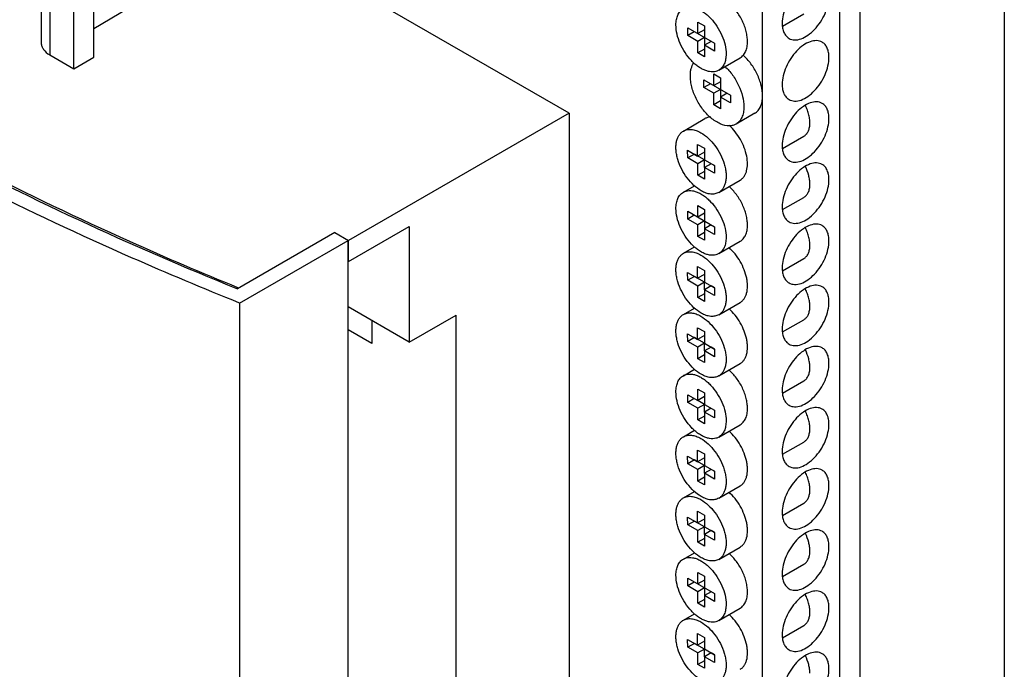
# Model space of a CAD drawing. Header units: millimetres. Extents: x 121 to 402, y 56 to 674.
# Tile 4 of 12: x 298 to 402, y 198 to 267. Entities that reach past the tile are written whole.
import ezdxf

# ---------------------------------------------------------------- set-up
doc = ezdxf.new("R2010")
doc.units = ezdxf.units.MM
doc.header["$LTSCALE"] = 47.495119
doc.layers.get('0').update_dxf_attribs({"linetype": 'CONTINUOUS'})

msp = doc.modelspace()

# ---------------------------------------------------------------- linework, layer by layer
at = {"color": 7, "linetype": 'Continuous'}
for p, q in [((402.11, 531.28), (402.11, 65.05)), ((386.84, 522.46), (386.84, 56.24)), ((300.27, 396.66), (300.27, 264.55)), ((301.16, 395.42), (301.16, 263.31)), ((305.84, 263.05), (305.84, 395.16)), ((303.73, 261.83), (303.73, 393.94)), ((384.69, 293.5), (384.69, 143.35)), ((376.52, 288.78), (376.52, 259.34)), ((305.84, 266.09), (323.04, 276.37)), ((356.08, 257.13), (322.89, 276.29)), ((378.67, 266.34), (380.91, 267.63)), ((369.69, 266.77), (370.39, 266.36)), ((369.69, 265.55), (369.69, 266.77)), ((368.63, 266.16), (371.45, 264.53)), ((368.63, 265.34), (368.63, 266.16)), ((369.33, 265.75), (368.63, 265.34)), ((370.39, 265.96), (369.69, 265.55)), ((370.39, 266.36), (370.39, 263.1)), ((369.69, 264.73), (368.63, 265.34)), ((370.39, 265.14), (369.69, 264.73)), ((369.69, 263.51), (369.69, 264.73)), ((371.1, 264.73), (370.39, 264.32)), ((371.45, 264.53), (371.45, 263.71)), ((370.39, 263.91), (369.69, 263.51)), ((370.39, 263.1), (369.69, 263.51)), ((371.45, 263.71), (370.39, 264.32)), ((301.16, 263.31), (303.73, 261.83)), ((303.73, 261.83), (305.84, 263.05)), ((371.92, 261.69), (374.18, 262.99)), ((370.32, 260.67), (373.15, 259.04)), ((370.32, 259.86), (370.32, 260.67)), ((371.38, 261.29), (372.09, 260.88)), ((371.38, 260.06), (371.38, 261.29)), ((372.09, 260.47), (371.38, 260.06)), ((372.09, 260.88), (372.09, 257.61)), ((371.03, 260.26), (370.32, 259.86)), ((371.38, 259.24), (370.32, 259.86)), ((372.09, 259.65), (371.38, 259.24)), ((371.38, 258.02), (371.38, 259.24)), ((372.09, 258.43), (371.38, 258.02)), ((372.8, 259.24), (372.09, 258.84)), ((373.15, 258.22), (372.09, 258.84)), ((373.15, 259.04), (373.15, 258.22)), ((376.52, 258.96), (376.52, 153.32)), ((372.09, 257.61), (371.38, 258.02)), ((356.08, 257.13), (332.77, 243.67)), ((356.08, 257.13), (356.08, 157.6)), ((368.17, 255.25), (370.43, 256.56)), ((370.92, 256.7), (370.92, 256.84)), ((375.72, 257.13), (373.74, 255.98)), ((378.67, 253.4), (380.91, 254.7)), ((368.62, 253.22), (369.68, 252.61)), ((368.63, 252.4), (368.62, 253.22)), ((369.68, 253.84), (370.39, 253.44)), ((369.68, 252.61), (369.68, 253.84)), ((370.39, 253.44), (370.39, 252.21)), ((369.34, 252.81), (368.63, 252.4)), ((369.69, 251.79), (368.63, 252.4)), ((370.4, 252.2), (369.34, 252.81)), ((369.34, 252.81), (369.34, 252.81)), ((370.39, 253.02), (369.68, 252.61)), ((370.4, 252.2), (369.69, 251.79)), ((370.39, 252.21), (371.45, 251.6)), ((370.4, 251.39), (370.4, 252.2)), ((369.69, 250.57), (369.69, 251.79)), ((370.4, 250.97), (369.69, 250.57)), ((371.1, 251.8), (370.4, 251.39)), ((371.46, 250.78), (370.4, 251.39)), ((370.4, 251.39), (370.4, 250.16)), ((371.45, 251.6), (371.1, 251.8)), ((371.45, 251.6), (371.46, 250.78)), ((370.4, 250.16), (369.69, 250.57)), ((371.92, 248.75), (374.18, 250.06)), ((368.17, 248.78), (369.34, 249.46)), ((378.67, 246.94), (380.91, 248.23)), ((369.69, 247.37), (370.39, 246.96)), ((369.69, 246.15), (369.69, 247.37)), ((370.39, 246.96), (370.39, 243.7)), ((368.63, 246.76), (371.45, 245.13)), ((368.63, 245.94), (368.63, 246.76)), ((369.33, 246.35), (368.63, 245.94)), ((369.69, 245.33), (368.63, 245.94)), ((370.39, 246.56), (369.69, 246.15)), ((370.39, 245.74), (369.69, 245.33)), ((332.77, 241.47), (339.19, 245.17)), ((339.19, 245.17), (339.19, 232.92)), ((369.69, 244.11), (369.69, 245.33)), ((371.1, 245.33), (370.39, 244.92)), ((371.45, 244.31), (370.39, 244.92)), ((371.45, 245.13), (371.45, 244.31)), ((331.32, 244.51), (321.02, 238.56)), ((321.24, 237.06), (332.74, 243.69)), ((331.32, 244.51), (332.77, 243.67)), ((332.74, 98.69), (332.74, 243.69)), ((332.77, 241.47), (332.77, 243.67)), ((370.39, 244.51), (369.69, 244.11)), ((370.39, 243.7), (369.69, 244.11)), ((368.17, 242.32), (369.36, 243)), ((371.92, 242.29), (374.18, 243.59)), ((378.67, 240.47), (380.91, 241.76)), ((332.74, 241.49), (332.77, 241.47)), ((369.68, 240.91), (370.39, 240.5)), ((369.68, 239.68), (369.68, 240.91)), ((368.62, 240.28), (369.68, 239.68)), ((368.63, 239.47), (368.62, 240.28)), ((369.34, 239.87), (368.63, 239.47)), ((369.34, 239.87), (369.34, 239.88)), ((370.4, 239.27), (369.34, 239.87)), ((370.39, 240.09), (369.68, 239.68)), ((370.39, 240.5), (370.39, 239.28)), ((321.16, 238.64), (321.07, 238.68)), ((321.16, 238.64), (321.07, 238.68)), ((369.69, 238.86), (368.63, 239.47)), ((370.4, 239.27), (369.69, 238.86)), ((369.69, 237.63), (369.69, 238.86)), ((370.39, 239.28), (371.45, 238.67)), ((370.4, 238.46), (370.4, 239.27)), ((371.1, 238.87), (370.4, 238.46)), ((371.46, 237.85), (370.4, 238.46)), ((370.4, 238.46), (370.4, 237.23)), ((371.45, 238.67), (371.1, 238.87)), ((371.45, 238.67), (371.46, 237.85)), ((370.4, 238.04), (369.69, 237.63)), ((370.4, 237.23), (369.69, 237.63)), ((321.24, 237.06), (321.24, 92.06)), ((339.19, 232.92), (332.74, 236.65)), ((368.17, 235.85), (369.34, 236.53)), ((371.92, 235.82), (374.18, 237.13)), ((339.19, 232.92), (344.14, 235.78)), ((344.14, 150.7), (344.14, 235.78)), ((335.23, 235.21), (335.23, 232.77)), ((369.68, 234.44), (370.39, 234.04)), ((369.68, 233.21), (369.68, 234.44)), ((378.67, 234), (380.91, 235.3)), ((335.23, 232.77), (332.74, 234.21)), ((368.62, 233.82), (369.68, 233.21)), ((368.63, 233), (368.62, 233.82)), ((369.34, 233.41), (368.63, 233)), ((370.4, 232.8), (369.34, 233.41)), ((369.34, 233.41), (369.34, 233.41)), ((370.39, 233.62), (369.68, 233.21)), ((370.39, 234.04), (370.39, 232.81)), ((369.69, 232.39), (368.63, 233)), ((370.4, 232.8), (369.69, 232.39)), ((369.69, 231.17), (369.69, 232.39)), ((370.39, 232.81), (371.45, 232.2)), ((370.4, 231.99), (370.4, 232.8)), ((371.1, 232.4), (370.4, 231.99)), ((371.45, 232.2), (371.1, 232.4)), ((371.45, 232.2), (371.46, 231.38)), ((370.4, 231.57), (369.69, 231.17)), ((370.4, 230.76), (369.69, 231.17)), ((371.46, 231.38), (370.4, 231.99)), ((370.4, 231.99), (370.4, 230.76)), ((371.92, 229.35), (374.18, 230.66)), ((368.17, 229.38), (369.34, 230.06)), ((378.67, 227.54), (380.91, 228.83)), ((368.63, 227.36), (369.69, 226.75)), ((368.63, 226.54), (368.63, 227.36)), ((369.69, 227.97), (370.39, 227.56)), ((369.69, 226.75), (369.69, 227.97)), ((370.39, 227.16), (369.69, 226.75)), ((370.39, 227.56), (370.39, 226.34)), ((369.33, 226.95), (368.63, 226.54)), ((369.69, 225.93), (368.63, 226.54)), ((370.39, 226.34), (369.69, 226.75)), ((370.39, 226.34), (369.69, 225.93)), ((370.39, 226.34), (371.45, 225.73)), ((370.39, 225.52), (370.39, 226.34)), ((369.69, 224.7), (369.69, 225.93)), ((370.4, 225.11), (369.69, 224.7)), ((371.1, 225.93), (370.39, 225.52)), ((371.45, 224.91), (370.39, 225.52)), ((370.39, 225.52), (370.4, 224.3)), ((371.45, 225.73), (371.45, 224.91)), ((370.4, 224.3), (369.69, 224.7)), ((371.92, 222.89), (374.18, 224.19)), ((368.17, 222.92), (369.36, 223.6)), ((378.67, 221.07), (380.91, 222.36)), ((368.62, 220.88), (369.68, 220.28)), ((368.63, 220.07), (368.62, 220.88)), ((369.68, 221.51), (370.39, 221.1)), ((369.68, 220.28), (369.68, 221.51)), ((370.39, 221.1), (370.39, 219.88)), ((369.34, 220.47), (368.63, 220.07)), ((369.69, 219.46), (368.63, 220.07)), ((369.34, 220.47), (369.34, 220.48)), ((370.4, 219.87), (369.34, 220.47)), ((370.39, 220.69), (369.68, 220.28)), ((370.4, 219.87), (369.69, 219.46)), ((370.39, 219.88), (371.45, 219.27)), ((370.4, 219.06), (370.4, 219.87)), ((369.69, 218.23), (369.69, 219.46)), ((371.1, 219.47), (370.4, 219.06)), ((371.46, 218.45), (370.4, 219.06)), ((370.4, 219.06), (370.4, 217.83)), ((371.45, 219.27), (371.1, 219.47)), ((371.45, 219.27), (371.46, 218.45)), ((370.4, 218.64), (369.69, 218.23)), ((370.4, 217.83), (369.69, 218.23)), ((371.92, 216.42), (374.18, 217.73)), ((368.17, 216.45), (369.34, 217.13)), ((378.67, 214.6), (380.91, 215.9)), ((369.68, 215.04), (370.39, 214.64)), ((369.68, 213.81), (369.68, 215.04)), ((370.39, 214.64), (370.39, 213.41)), ((368.62, 214.42), (369.68, 213.81)), ((368.63, 213.6), (368.62, 214.42)), ((369.34, 214.01), (368.63, 213.6)), ((369.69, 212.99), (368.63, 213.6)), ((370.4, 213.4), (369.34, 214.01)), ((369.34, 214.01), (369.34, 214.01)), ((370.39, 214.22), (369.68, 213.81)), ((370.4, 213.4), (369.69, 212.99)), ((369.69, 211.77), (369.69, 212.99)), ((370.39, 213.41), (371.45, 212.8)), ((370.4, 212.59), (370.4, 213.4)), ((371.1, 213), (370.4, 212.59)), ((371.46, 211.98), (370.4, 212.59)), ((370.4, 212.59), (370.4, 211.36)), ((371.45, 212.8), (371.1, 213)), ((371.45, 212.8), (371.46, 211.98)), ((370.4, 212.17), (369.69, 211.77)), ((370.4, 211.36), (369.69, 211.77)), ((368.17, 209.98), (369.34, 210.66)), ((371.92, 209.95), (374.18, 211.26)), ((378.67, 208.14), (380.91, 209.43)), ((369.69, 208.57), (370.39, 208.16)), ((369.69, 207.35), (369.69, 208.57)), ((368.63, 207.96), (371.45, 206.33)), ((368.63, 207.14), (368.63, 207.96)), ((369.33, 207.55), (368.63, 207.14)), ((370.39, 207.76), (369.69, 207.35)), ((370.39, 208.16), (370.39, 204.9)), ((369.69, 206.53), (368.63, 207.14)), ((370.39, 206.94), (369.69, 206.53)), ((369.69, 205.31), (369.69, 206.53)), ((371.1, 206.53), (370.39, 206.12)), ((371.45, 206.33), (371.45, 205.51)), ((370.39, 205.71), (369.69, 205.31)), ((370.39, 204.9), (369.69, 205.31)), ((371.45, 205.51), (370.39, 206.12)), ((368.17, 203.52), (369.36, 204.2)), ((371.92, 203.49), (374.18, 204.79)), ((369.68, 202.11), (370.39, 201.7)), ((369.68, 200.88), (369.68, 202.11)), ((378.67, 201.67), (380.91, 202.96)), ((368.62, 201.48), (369.68, 200.88)), ((368.63, 200.67), (368.62, 201.48)), ((369.34, 201.07), (368.63, 200.67)), ((369.34, 201.07), (369.34, 201.08)), ((370.4, 200.47), (369.34, 201.07)), ((370.39, 201.29), (369.68, 200.88)), ((370.39, 201.7), (370.39, 200.48)), ((369.69, 200.06), (368.63, 200.67)), ((370.4, 200.47), (369.69, 200.06)), ((369.69, 198.83), (369.69, 200.06)), ((370.39, 200.48), (371.45, 199.87)), ((370.4, 199.66), (370.4, 200.47)), ((371.1, 200.06), (370.4, 199.66)), ((371.45, 199.87), (371.1, 200.06)), ((370.4, 199.24), (369.69, 198.83)), ((371.46, 199.05), (370.4, 199.66)), ((370.4, 199.66), (370.4, 198.43)), ((371.45, 199.87), (371.46, 199.05)), ((370.4, 198.43), (369.69, 198.83))]:
    msp.add_line(p, q, dxfattribs=at)
for points, knots in [([(382.85, 271.12), (382.67, 271.22), (382.23, 271.33), (381.53, 271.19), (380.81, 270.79), (380.11, 270.18), (379.5, 269.4), (379.02, 268.51), (378.71, 267.58), (378.62, 266.95), (378.62, 266.66)], [0, 0, 0, 0, 0.08693, 0.186399, 0.303787, 0.437599, 0.582098, 0.729417, 0.87117, 1, 1, 1, 1]), ([(374.95, 264.71), (374.95, 264.88), (374.93, 265.24), (374.82, 265.79), (374.65, 266.34), (374.34, 267.08), (373.82, 267.94), (373.28, 268.54), (372.99, 268.8)], [0, 0, 0, 0, 0.111754, 0.231201, 0.356739, 0.486374, 0.748644, 1, 1, 1, 1]), ([(379.35, 265.05), (379.52, 264.95), (379.96, 264.84), (380.67, 264.98), (381.39, 265.38), (382.08, 265.99), (382.7, 266.77), (383.18, 267.66), (383.49, 268.59), (383.57, 269.21), (383.57, 269.51)], [0, 0, 0, 0, 0.08693, 0.186399, 0.303787, 0.437599, 0.582098, 0.729417, 0.87117, 1, 1, 1, 1]), ([(367.39, 266.47), (367.39, 266.66), (367.42, 267.02), (367.56, 267.51), (367.77, 267.86), (367.99, 268.06), (368.1, 268.15), (368.17, 268.18)], [0, 0, 0, 0, 0.289589, 0.548631, 0.781635, 0.891837, 1, 1, 1, 1]), ([(368.17, 268.18), (368.26, 268.24), (368.46, 268.32), (368.8, 268.37), (369.16, 268.34), (369.54, 268.24), (369.92, 268.07), (370.31, 267.83), (370.7, 267.53), (371.2, 267.05), (371.75, 266.34), (372.27, 265.39), (372.6, 264.4), (372.69, 263.72), (372.69, 263.4)], [0, 0, 0, 0, 0.042841, 0.087451, 0.135264, 0.187206, 0.243688, 0.304683, 0.369822, 0.438473, 0.582755, 0.729845, 0.871376, 1, 1, 1, 1]), ([(378.62, 266.66), (378.62, 266.48), (378.65, 266.14), (378.79, 265.68), (379.02, 265.3), (379.23, 265.12), (379.35, 265.05)], [0, 0, 0, 0, 0.289642, 0.549112, 0.782236, 1, 1, 1, 1]), ([(371.92, 261.69), (371.82, 261.63), (371.62, 261.55), (371.28, 261.5), (370.92, 261.53), (370.54, 261.63), (370.16, 261.8), (369.77, 262.04), (369.38, 262.34), (368.88, 262.82), (368.33, 263.53), (367.81, 264.48), (367.48, 265.47), (367.39, 266.15), (367.39, 266.47)], [0, 0, 0, 0, 0.042841, 0.087451, 0.135264, 0.187206, 0.243688, 0.304683, 0.369822, 0.438473, 0.582755, 0.729845, 0.871376, 1, 1, 1, 1]), ([(300.27, 264.55), (300.27, 264.44), (300.32, 264.2), (300.57, 263.73), (300.91, 263.46), (301.16, 263.31)], [0, 0, 0, 0, 0.218423, 0.452257, 1, 1, 1, 1]), ([(374.18, 262.99), (374.24, 263.03), (374.36, 263.11), (374.57, 263.32), (374.78, 263.66), (374.93, 264.16), (374.95, 264.52), (374.95, 264.71)], [0, 0, 0, 0, 0.108163, 0.218364, 0.451368, 0.710411, 1, 1, 1, 1]), ([(382.85, 264.65), (382.67, 264.75), (382.23, 264.86), (381.53, 264.72), (380.81, 264.33), (380.11, 263.71), (379.5, 262.93), (379.02, 262.04), (378.71, 261.12), (378.62, 260.49), (378.62, 260.19)], [0, 0, 0, 0, 0.08693, 0.186399, 0.303787, 0.437599, 0.582098, 0.729417, 0.87117, 1, 1, 1, 1]), ([(383.57, 263.05), (383.57, 263.22), (383.55, 263.56), (383.41, 264.02), (383.18, 264.4), (382.96, 264.58), (382.85, 264.65)], [0, 0, 0, 0, 0.289642, 0.549112, 0.782236, 1, 1, 1, 1]), ([(368.91, 261.08), (368.91, 261.22), (368.92, 261.48), (369.01, 261.96), (369.15, 262.29), (369.27, 262.48)], [0, 0, 0, 0, 0.277993, 0.537004, 1, 1, 1, 1]), ([(372.69, 263.4), (372.69, 263.21), (372.66, 262.85), (372.52, 262.36), (372.31, 262.01), (372.09, 261.81), (371.98, 261.72), (371.92, 261.69)], [0, 0, 0, 0, 0.289589, 0.548631, 0.781635, 0.891837, 1, 1, 1, 1]), ([(376.55, 258.96), (376.55, 259.33), (376.43, 260.13), (376.01, 261.28), (375.36, 262.37), (374.8, 263), (374.5, 263.28)], [0, 0, 0, 0, 0.230668, 0.485312, 0.747729, 1, 1, 1, 1]), ([(379.35, 258.59), (379.52, 258.49), (379.96, 258.37), (380.67, 258.51), (381.39, 258.91), (382.08, 259.52), (382.7, 260.3), (383.18, 261.19), (383.49, 262.12), (383.57, 262.75), (383.57, 263.05)], [0, 0, 0, 0, 0.08693, 0.186399, 0.303787, 0.437599, 0.582098, 0.729417, 0.87117, 1, 1, 1, 1]), ([(372.57, 262.09), (372.87, 261.81), (373.41, 261.18), (374.04, 260.1), (374.45, 258.97), (374.57, 258.19), (374.57, 257.82)], [0, 0, 0, 0, 0.253098, 0.515447, 0.769634, 1, 1, 1, 1]), ([(371.07, 256.66), (370.75, 256.93), (370.16, 257.57), (369.48, 258.68), (369.1, 259.69), (368.94, 260.5), (368.91, 260.89), (368.91, 261.08)], [0, 0, 0, 0, 0.25018, 0.512611, 0.768223, 0.888028, 1, 1, 1, 1]), ([(277.47, 259.81), (280.86, 257.84), (294.97, 249.96), (309.67, 243.16), (321.02, 238.56)], [0, 0, 0, 0, 0.242334, 1, 1, 1, 1]), ([(321.07, 238.68), (317.23, 240.24), (302.46, 246.55), (288.1, 253.84), (277.81, 259.86)], [0, 0, 0, 0, 0.257569, 1, 1, 1, 1]), ([(378.62, 260.19), (378.62, 260.01), (378.65, 259.67), (378.79, 259.21), (379.02, 258.83), (379.23, 258.65), (379.35, 258.59)], [0, 0, 0, 0, 0.289642, 0.549112, 0.782236, 1, 1, 1, 1]), ([(375.72, 257.13), (375.78, 257.16), (375.91, 257.25), (376.14, 257.48), (376.36, 257.84), (376.51, 258.37), (376.55, 258.76), (376.55, 258.96)], [0, 0, 0, 0, 0.108163, 0.218363, 0.451367, 0.710408, 1, 1, 1, 1]), ([(382.85, 258.18), (382.67, 258.28), (382.23, 258.4), (381.53, 258.25), (380.81, 257.86), (380.11, 257.25), (379.5, 256.46), (379.02, 255.57), (378.71, 254.65), (378.62, 254.02), (378.62, 253.72)], [0, 0, 0, 0, 0.08693, 0.186399, 0.303787, 0.437599, 0.582098, 0.729417, 0.87117, 1, 1, 1, 1]), ([(321.24, 237.06), (317.41, 238.6), (302.63, 244.8), (288.25, 251.98), (277.93, 257.91)], [0, 0, 0, 0, 0.257441, 1, 1, 1, 1]), ([(374.57, 257.82), (374.57, 257.61), (374.54, 257.23), (374.38, 256.7), (374.16, 256.33), (373.93, 256.11), (373.8, 256.02), (373.74, 255.98)], [0, 0, 0, 0, 0.289589, 0.548629, 0.781634, 0.891835, 1, 1, 1, 1]), ([(380.91, 254.7), (381, 254.75), (381.18, 254.9), (381.38, 255.2), (381.51, 255.56), (381.56, 255.99), (381.54, 256.46), (381.46, 256.95), (381.3, 257.46), (381.16, 257.8), (381.08, 257.96)], [0, 0, 0, 0, 0.092403, 0.190492, 0.298406, 0.418178, 0.54996, 0.692485, 0.84348, 1, 1, 1, 1]), ([(383.57, 256.58), (383.57, 256.76), (383.55, 257.09), (383.41, 257.56), (383.18, 257.93), (382.96, 258.12), (382.85, 258.18)], [0, 0, 0, 0, 0.289642, 0.549112, 0.782236, 1, 1, 1, 1]), ([(371.07, 256.73), (370.96, 256.73), (370.73, 256.7), (370.52, 256.61), (370.43, 256.56)], [0, 0, 0, 0, 0.510565, 1, 1, 1, 1]), ([(373.04, 255.8), (372.71, 255.79), (372.19, 255.93), (371.55, 256.28), (371.23, 256.52), (371.07, 256.66)], [0, 0, 0, 0, 0.451135, 0.714102, 1, 1, 1, 1]), ([(379.35, 252.12), (379.52, 252.02), (379.96, 251.91), (380.67, 252.05), (381.39, 252.44), (382.08, 253.06), (382.7, 253.84), (383.18, 254.73), (383.49, 255.65), (383.57, 256.28), (383.57, 256.58)], [0, 0, 0, 0, 0.08693, 0.186399, 0.303787, 0.437599, 0.582098, 0.729417, 0.87117, 1, 1, 1, 1]), ([(370.06, 248.93), (369.78, 249.09), (369.24, 249.5), (368.54, 250.29), (367.97, 251.21), (367.63, 252.05), (367.46, 252.72), (367.39, 253.21), (367.38, 253.66), (367.43, 254.09), (367.53, 254.47), (367.69, 254.79), (367.9, 255.06), (368.07, 255.2), (368.17, 255.25)], [0, 0, 0, 0, 0.128344, 0.269734, 0.416817, 0.561186, 0.629901, 0.695107, 0.756168, 0.812705, 0.86469, 0.91253, 0.957154, 1, 1, 1, 1]), ([(368.17, 255.25), (368.23, 255.28), (368.36, 255.35), (368.64, 255.42), (369.04, 255.44), (369.54, 255.32), (369.86, 255.17), (370.03, 255.07)], [0, 0, 0, 0, 0.108331, 0.218674, 0.451814, 0.710738, 1, 1, 1, 1]), ([(374.18, 250.06), (374.26, 250.11), (374.41, 250.22), (374.61, 250.45), (374.76, 250.72), (374.91, 251.15), (374.98, 251.8), (374.89, 252.63), (374.63, 253.5), (374.22, 254.37), (373.69, 255.16), (373.26, 255.63), (373.03, 255.84)], [0, 0, 0, 0, 0.042952, 0.0873, 0.13423, 0.184587, 0.296938, 0.424877, 0.565019, 0.711893, 0.85905, 1, 1, 1, 1]), ([(373.74, 255.98), (373.63, 255.92), (373.41, 255.83), (373.16, 255.8), (373.04, 255.8)], [0, 0, 0, 0, 0.489006, 1, 1, 1, 1]), ([(370.03, 255.07), (370.3, 254.91), (370.84, 254.5), (371.54, 253.72), (372.11, 252.79), (372.45, 251.95), (372.62, 251.28), (372.69, 250.8), (372.7, 250.34), (372.65, 249.92), (372.55, 249.54), (372.39, 249.21), (372.18, 248.94), (372.01, 248.81), (371.92, 248.75)], [0, 0, 0, 0, 0.128344, 0.269734, 0.416817, 0.561186, 0.629901, 0.695107, 0.756168, 0.812705, 0.86469, 0.91253, 0.957154, 1, 1, 1, 1]), ([(378.62, 253.72), (378.62, 253.54), (378.65, 253.21), (378.79, 252.74), (379.02, 252.37), (379.23, 252.19), (379.35, 252.12)], [0, 0, 0, 0, 0.289642, 0.549112, 0.782236, 1, 1, 1, 1]), ([(382.85, 251.72), (382.67, 251.82), (382.23, 251.93), (381.53, 251.79), (380.81, 251.39), (380.11, 250.78), (379.5, 250), (379.02, 249.11), (378.71, 248.18), (378.62, 247.55), (378.62, 247.26)], [0, 0, 0, 0, 0.08693, 0.186399, 0.303787, 0.437599, 0.582098, 0.729417, 0.87117, 1, 1, 1, 1]), ([(381.55, 249.65), (381.55, 249.8), (381.53, 250.1), (381.4, 250.73), (381.23, 251.2), (381.08, 251.5)], [0, 0, 0, 0, 0.229686, 0.475507, 1, 1, 1, 1]), ([(383.57, 250.11), (383.57, 250.29), (383.55, 250.63), (383.41, 251.09), (383.18, 251.47), (382.96, 251.65), (382.85, 251.72)], [0, 0, 0, 0, 0.289642, 0.549112, 0.782236, 1, 1, 1, 1]), ([(379.35, 245.65), (379.52, 245.55), (379.96, 245.44), (380.67, 245.58), (381.39, 245.98), (382.08, 246.59), (382.7, 247.37), (383.18, 248.26), (383.49, 249.18), (383.57, 249.81), (383.57, 250.11)], [0, 0, 0, 0, 0.08693, 0.186399, 0.303787, 0.437599, 0.582098, 0.729417, 0.87117, 1, 1, 1, 1]), ([(368.17, 248.78), (368.26, 248.84), (368.46, 248.92), (368.8, 248.97), (369.16, 248.94), (369.54, 248.84), (369.92, 248.67), (370.31, 248.43), (370.7, 248.13), (371.2, 247.65), (371.75, 246.94), (372.27, 245.99), (372.6, 245), (372.69, 244.32), (372.69, 244)], [0, 0, 0, 0, 0.042841, 0.087451, 0.135264, 0.187206, 0.243688, 0.304683, 0.369822, 0.438473, 0.582755, 0.729845, 0.871376, 1, 1, 1, 1]), ([(371.92, 248.75), (371.85, 248.72), (371.72, 248.66), (371.44, 248.58), (371.04, 248.57), (370.54, 248.68), (370.22, 248.84), (370.06, 248.93)], [0, 0, 0, 0, 0.108331, 0.218674, 0.451814, 0.710738, 1, 1, 1, 1]), ([(374.95, 245.31), (374.95, 245.48), (374.93, 245.84), (374.82, 246.39), (374.65, 246.94), (374.34, 247.68), (373.82, 248.54), (373.28, 249.14), (372.99, 249.4)], [0, 0, 0, 0, 0.111754, 0.231201, 0.356739, 0.486374, 0.748644, 1, 1, 1, 1]), ([(380.91, 248.23), (380.96, 248.26), (381.06, 248.33), (381.23, 248.5), (381.41, 248.78), (381.53, 249.19), (381.55, 249.49), (381.55, 249.65)], [0, 0, 0, 0, 0.108164, 0.218364, 0.451367, 0.710408, 1, 1, 1, 1]), ([(367.39, 247.07), (367.39, 247.26), (367.42, 247.62), (367.56, 248.11), (367.77, 248.46), (367.99, 248.66), (368.1, 248.75), (368.17, 248.78)], [0, 0, 0, 0, 0.289589, 0.548631, 0.781635, 0.891837, 1, 1, 1, 1]), ([(371.92, 242.29), (371.82, 242.23), (371.62, 242.15), (371.28, 242.1), (370.92, 242.13), (370.54, 242.23), (370.16, 242.4), (369.77, 242.64), (369.38, 242.94), (368.88, 243.42), (368.33, 244.13), (367.81, 245.08), (367.48, 246.07), (367.39, 246.75), (367.39, 247.07)], [0, 0, 0, 0, 0.042841, 0.087451, 0.135264, 0.187206, 0.243688, 0.304683, 0.369822, 0.438473, 0.582755, 0.729845, 0.871376, 1, 1, 1, 1]), ([(378.62, 247.26), (378.62, 247.08), (378.65, 246.74), (378.79, 246.28), (379.02, 245.9), (379.23, 245.72), (379.35, 245.65)], [0, 0, 0, 0, 0.289642, 0.549112, 0.782236, 1, 1, 1, 1]), ([(374.18, 243.59), (374.24, 243.63), (374.36, 243.71), (374.57, 243.92), (374.78, 244.26), (374.93, 244.76), (374.95, 245.12), (374.95, 245.31)], [0, 0, 0, 0, 0.108163, 0.218364, 0.451368, 0.710411, 1, 1, 1, 1]), ([(382.85, 245.25), (382.67, 245.35), (382.23, 245.46), (381.53, 245.32), (380.81, 244.93), (380.11, 244.31), (379.5, 243.53), (379.02, 242.64), (378.71, 241.72), (378.62, 241.09), (378.62, 240.79)], [0, 0, 0, 0, 0.08693, 0.186399, 0.303787, 0.437599, 0.582098, 0.729417, 0.87117, 1, 1, 1, 1]), ([(380.91, 241.76), (381, 241.82), (381.18, 241.96), (381.38, 242.26), (381.51, 242.63), (381.56, 243.05), (381.54, 243.52), (381.46, 244.02), (381.3, 244.53), (381.16, 244.87), (381.08, 245.03)], [0, 0, 0, 0, 0.092403, 0.190492, 0.298406, 0.418178, 0.54996, 0.692485, 0.84348, 1, 1, 1, 1]), ([(383.57, 243.65), (383.57, 243.82), (383.55, 244.16), (383.41, 244.62), (383.18, 245), (382.96, 245.18), (382.85, 245.25)], [0, 0, 0, 0, 0.289642, 0.549112, 0.782236, 1, 1, 1, 1]), ([(372.69, 244), (372.69, 243.81), (372.66, 243.45), (372.52, 242.96), (372.31, 242.61), (372.09, 242.41), (371.98, 242.32), (371.92, 242.29)], [0, 0, 0, 0, 0.289589, 0.548631, 0.781635, 0.891837, 1, 1, 1, 1]), ([(374.18, 237.13), (374.26, 237.17), (374.42, 237.29), (374.61, 237.52), (374.76, 237.79), (374.92, 238.23), (374.97, 238.73), (374.94, 239.26), (374.85, 239.84), (374.62, 240.59), (374.21, 241.46), (373.67, 242.25), (373.23, 242.72), (373, 242.92)], [0, 0, 0, 0, 0.042931, 0.087269, 0.134207, 0.184596, 0.297066, 0.359399, 0.42532, 0.565579, 0.712458, 0.859442, 1, 1, 1, 1]), ([(379.35, 239.19), (379.52, 239.09), (379.96, 238.97), (380.67, 239.11), (381.39, 239.51), (382.08, 240.12), (382.7, 240.9), (383.18, 241.79), (383.49, 242.72), (383.57, 243.35), (383.57, 243.65)], [0, 0, 0, 0, 0.08693, 0.186399, 0.303787, 0.437599, 0.582098, 0.729417, 0.87117, 1, 1, 1, 1]), ([(370.06, 236), (369.78, 236.16), (369.24, 236.57), (368.54, 237.35), (367.97, 238.28), (367.63, 239.12), (367.46, 239.79), (367.39, 240.27), (367.38, 240.73), (367.43, 241.15), (367.53, 241.53), (367.69, 241.86), (367.9, 242.13), (368.07, 242.26), (368.17, 242.32)], [0, 0, 0, 0, 0.128344, 0.269734, 0.416817, 0.561186, 0.629901, 0.695107, 0.756168, 0.812705, 0.86469, 0.91253, 0.957154, 1, 1, 1, 1]), ([(368.17, 242.32), (368.23, 242.35), (368.36, 242.41), (368.64, 242.49), (369.04, 242.5), (369.54, 242.38), (369.86, 242.23), (370.03, 242.14)], [0, 0, 0, 0, 0.108331, 0.218674, 0.451814, 0.710738, 1, 1, 1, 1]), ([(370.03, 242.14), (370.3, 241.98), (370.84, 241.57), (371.54, 240.78), (372.11, 239.86), (372.45, 239.02), (372.62, 238.35), (372.69, 237.86), (372.7, 237.41), (372.65, 236.98), (372.55, 236.6), (372.39, 236.28), (372.18, 236.01), (372.01, 235.87), (371.92, 235.82)], [0, 0, 0, 0, 0.128344, 0.269734, 0.416817, 0.561186, 0.629901, 0.695107, 0.756168, 0.812705, 0.86469, 0.91253, 0.957154, 1, 1, 1, 1]), ([(378.62, 240.79), (378.62, 240.61), (378.65, 240.27), (378.79, 239.81), (379.02, 239.43), (379.23, 239.25), (379.35, 239.19)], [0, 0, 0, 0, 0.289642, 0.549112, 0.782236, 1, 1, 1, 1]), ([(382.85, 238.78), (382.67, 238.88), (382.23, 239), (381.53, 238.85), (380.81, 238.46), (380.11, 237.85), (379.5, 237.06), (379.02, 236.17), (378.71, 235.25), (378.62, 234.62), (378.62, 234.32)], [0, 0, 0, 0, 0.08693, 0.186399, 0.303787, 0.437599, 0.582098, 0.729417, 0.87117, 1, 1, 1, 1]), ([(380.91, 235.3), (381, 235.35), (381.18, 235.5), (381.38, 235.8), (381.51, 236.16), (381.56, 236.59), (381.54, 237.06), (381.46, 237.55), (381.3, 238.06), (381.16, 238.4), (381.08, 238.56)], [0, 0, 0, 0, 0.092403, 0.190492, 0.298406, 0.418178, 0.54996, 0.692485, 0.84348, 1, 1, 1, 1]), ([(383.57, 237.18), (383.57, 237.36), (383.55, 237.69), (383.41, 238.16), (383.18, 238.53), (382.96, 238.72), (382.85, 238.78)], [0, 0, 0, 0, 0.289642, 0.549112, 0.782236, 1, 1, 1, 1]), ([(374.18, 230.66), (374.26, 230.71), (374.42, 230.82), (374.61, 231.05), (374.76, 231.32), (374.92, 231.76), (374.97, 232.26), (374.94, 232.79), (374.85, 233.38), (374.62, 234.12), (374.21, 234.99), (373.67, 235.78), (373.23, 236.25), (373, 236.46)], [0, 0, 0, 0, 0.042931, 0.087269, 0.134207, 0.184596, 0.297066, 0.359399, 0.42532, 0.565579, 0.712458, 0.859442, 1, 1, 1, 1]), ([(379.35, 232.72), (379.52, 232.62), (379.96, 232.51), (380.67, 232.65), (381.39, 233.04), (382.08, 233.66), (382.7, 234.44), (383.18, 235.33), (383.49, 236.25), (383.57, 236.88), (383.57, 237.18)], [0, 0, 0, 0, 0.08693, 0.186399, 0.303787, 0.437599, 0.582098, 0.729417, 0.87117, 1, 1, 1, 1]), ([(370.06, 229.53), (369.78, 229.69), (369.24, 230.1), (368.54, 230.89), (367.97, 231.81), (367.63, 232.65), (367.46, 233.32), (367.39, 233.81), (367.38, 234.26), (367.43, 234.69), (367.53, 235.07), (367.69, 235.39), (367.9, 235.66), (368.07, 235.8), (368.17, 235.85)], [0, 0, 0, 0, 0.128344, 0.269734, 0.416817, 0.561186, 0.629901, 0.695107, 0.756168, 0.812705, 0.86469, 0.91253, 0.957154, 1, 1, 1, 1]), ([(368.17, 235.85), (368.23, 235.88), (368.36, 235.94), (368.64, 236.02), (369.04, 236.04), (369.54, 235.92), (369.86, 235.77), (370.03, 235.67)], [0, 0, 0, 0, 0.108331, 0.218674, 0.451814, 0.710738, 1, 1, 1, 1]), ([(370.03, 235.67), (370.3, 235.51), (370.84, 235.1), (371.54, 234.32), (372.11, 233.39), (372.45, 232.55), (372.62, 231.88), (372.69, 231.4), (372.7, 230.94), (372.65, 230.52), (372.55, 230.14), (372.39, 229.81), (372.18, 229.54), (372.01, 229.41), (371.92, 229.35)], [0, 0, 0, 0, 0.128344, 0.269734, 0.416817, 0.561186, 0.629901, 0.695107, 0.756168, 0.812705, 0.86469, 0.91253, 0.957154, 1, 1, 1, 1]), ([(371.92, 235.82), (371.85, 235.79), (371.72, 235.72), (371.44, 235.65), (371.04, 235.63), (370.54, 235.75), (370.22, 235.9), (370.06, 236)], [0, 0, 0, 0, 0.108331, 0.218674, 0.451814, 0.710738, 1, 1, 1, 1]), ([(378.62, 234.32), (378.62, 234.14), (378.65, 233.81), (378.79, 233.34), (379.02, 232.97), (379.23, 232.79), (379.35, 232.72)], [0, 0, 0, 0, 0.289642, 0.549112, 0.782236, 1, 1, 1, 1]), ([(382.85, 232.32), (382.67, 232.42), (382.23, 232.53), (381.53, 232.39), (380.81, 231.99), (380.11, 231.38), (379.5, 230.6), (379.02, 229.71), (378.71, 228.78), (378.62, 228.15), (378.62, 227.86)], [0, 0, 0, 0, 0.08693, 0.186399, 0.303787, 0.437599, 0.582098, 0.729417, 0.87117, 1, 1, 1, 1]), ([(383.57, 230.71), (383.57, 230.89), (383.55, 231.23), (383.41, 231.69), (383.18, 232.07), (382.96, 232.25), (382.85, 232.32)], [0, 0, 0, 0, 0.289642, 0.549112, 0.782236, 1, 1, 1, 1]), ([(381.55, 230.25), (381.55, 230.4), (381.53, 230.7), (381.4, 231.33), (381.22, 231.8), (381.08, 232.1)], [0, 0, 0, 0, 0.229729, 0.475559, 1, 1, 1, 1]), ([(379.35, 226.25), (379.52, 226.15), (379.96, 226.04), (380.67, 226.18), (381.39, 226.58), (382.08, 227.19), (382.7, 227.97), (383.18, 228.86), (383.49, 229.78), (383.57, 230.41), (383.57, 230.71)], [0, 0, 0, 0, 0.08693, 0.186399, 0.303787, 0.437599, 0.582098, 0.729417, 0.87117, 1, 1, 1, 1]), ([(380.91, 228.83), (380.96, 228.86), (381.06, 228.93), (381.23, 229.1), (381.41, 229.38), (381.53, 229.8), (381.55, 230.09), (381.55, 230.25)], [0, 0, 0, 0, 0.108139, 0.218319, 0.451302, 0.710361, 1, 1, 1, 1]), ([(367.39, 227.66), (367.39, 227.85), (367.42, 228.22), (367.56, 228.71), (367.77, 229.06), (367.99, 229.26), (368.1, 229.35), (368.17, 229.38)], [0, 0, 0, 0, 0.289636, 0.548696, 0.78168, 0.891861, 1, 1, 1, 1]), ([(368.17, 229.38), (368.26, 229.44), (368.46, 229.52), (368.8, 229.57), (369.16, 229.54), (369.54, 229.44), (369.92, 229.27), (370.31, 229.03), (370.7, 228.73), (371.2, 228.25), (371.75, 227.54), (372.27, 226.59), (372.6, 225.6), (372.69, 224.93), (372.69, 224.61)], [0, 0, 0, 0, 0.042841, 0.087449, 0.135257, 0.187193, 0.243667, 0.304653, 0.369782, 0.438424, 0.582693, 0.729784, 0.871335, 1, 1, 1, 1]), ([(371.92, 229.35), (371.85, 229.32), (371.72, 229.26), (371.44, 229.18), (371.04, 229.17), (370.54, 229.28), (370.22, 229.44), (370.06, 229.53)], [0, 0, 0, 0, 0.108331, 0.218674, 0.451814, 0.710738, 1, 1, 1, 1]), ([(374.95, 225.91), (374.95, 226.09), (374.93, 226.44), (374.82, 226.99), (374.65, 227.54), (374.34, 228.28), (373.82, 229.14), (373.28, 229.74), (372.99, 230)], [0, 0, 0, 0, 0.111784, 0.231248, 0.356793, 0.486425, 0.748671, 1, 1, 1, 1]), ([(371.92, 222.89), (371.82, 222.83), (371.62, 222.75), (371.28, 222.7), (370.92, 222.73), (370.54, 222.83), (370.16, 223), (369.77, 223.24), (369.38, 223.54), (368.89, 224.02), (368.33, 224.73), (367.81, 225.68), (367.48, 226.67), (367.39, 227.34), (367.39, 227.66)], [0, 0, 0, 0, 0.042841, 0.087449, 0.135257, 0.187193, 0.243667, 0.304653, 0.369782, 0.438424, 0.582693, 0.729784, 0.871335, 1, 1, 1, 1]), ([(378.62, 227.86), (378.62, 227.68), (378.65, 227.34), (378.79, 226.88), (379.02, 226.5), (379.23, 226.32), (379.35, 226.25)], [0, 0, 0, 0, 0.289642, 0.549112, 0.782236, 1, 1, 1, 1]), ([(382.85, 225.85), (382.67, 225.95), (382.23, 226.06), (381.53, 225.92), (380.81, 225.53), (380.11, 224.91), (379.5, 224.13), (379.02, 223.24), (378.71, 222.32), (378.62, 221.69), (378.62, 221.39)], [0, 0, 0, 0, 0.08693, 0.186399, 0.303787, 0.437599, 0.582098, 0.729417, 0.87117, 1, 1, 1, 1]), ([(374.18, 224.19), (374.24, 224.23), (374.36, 224.31), (374.57, 224.52), (374.78, 224.86), (374.93, 225.36), (374.95, 225.72), (374.95, 225.91)], [0, 0, 0, 0, 0.108138, 0.218319, 0.451303, 0.710364, 1, 1, 1, 1]), ([(380.91, 222.36), (381, 222.42), (381.18, 222.56), (381.38, 222.86), (381.51, 223.23), (381.56, 223.65), (381.54, 224.12), (381.46, 224.62), (381.3, 225.13), (381.16, 225.47), (381.08, 225.63)], [0, 0, 0, 0, 0.092403, 0.190492, 0.298406, 0.418178, 0.54996, 0.692485, 0.84348, 1, 1, 1, 1]), ([(383.57, 224.25), (383.57, 224.42), (383.55, 224.76), (383.41, 225.22), (383.18, 225.6), (382.96, 225.78), (382.85, 225.85)], [0, 0, 0, 0, 0.289642, 0.549112, 0.782236, 1, 1, 1, 1]), ([(372.69, 224.61), (372.69, 224.42), (372.66, 224.05), (372.52, 223.56), (372.31, 223.21), (372.1, 223.01), (371.98, 222.92), (371.92, 222.89)], [0, 0, 0, 0, 0.289636, 0.548696, 0.78168, 0.891861, 1, 1, 1, 1]), ([(379.35, 219.79), (379.52, 219.69), (379.96, 219.57), (380.67, 219.71), (381.39, 220.11), (382.08, 220.72), (382.7, 221.5), (383.18, 222.39), (383.49, 223.32), (383.57, 223.95), (383.57, 224.25)], [0, 0, 0, 0, 0.08693, 0.186399, 0.303787, 0.437599, 0.582098, 0.729417, 0.87117, 1, 1, 1, 1]), ([(370.06, 216.6), (369.78, 216.76), (369.24, 217.17), (368.54, 217.95), (367.97, 218.88), (367.63, 219.72), (367.46, 220.39), (367.39, 220.87), (367.38, 221.33), (367.43, 221.75), (367.53, 222.13), (367.69, 222.46), (367.9, 222.73), (368.07, 222.86), (368.17, 222.92)], [0, 0, 0, 0, 0.128344, 0.269734, 0.416817, 0.561186, 0.629901, 0.695107, 0.756168, 0.812705, 0.86469, 0.91253, 0.957154, 1, 1, 1, 1]), ([(368.17, 222.92), (368.23, 222.95), (368.36, 223.01), (368.64, 223.09), (369.04, 223.1), (369.54, 222.98), (369.86, 222.83), (370.03, 222.74)], [0, 0, 0, 0, 0.108331, 0.218674, 0.451814, 0.710738, 1, 1, 1, 1]), ([(374.18, 217.73), (374.26, 217.77), (374.42, 217.89), (374.61, 218.12), (374.76, 218.39), (374.92, 218.83), (374.97, 219.33), (374.94, 219.86), (374.85, 220.44), (374.62, 221.19), (374.21, 222.06), (373.67, 222.85), (373.23, 223.32), (373, 223.52)], [0, 0, 0, 0, 0.042931, 0.087269, 0.134207, 0.184596, 0.297066, 0.359399, 0.42532, 0.565579, 0.712458, 0.859442, 1, 1, 1, 1]), ([(370.03, 222.74), (370.3, 222.58), (370.84, 222.17), (371.54, 221.38), (372.11, 220.46), (372.45, 219.62), (372.62, 218.95), (372.69, 218.46), (372.7, 218.01), (372.65, 217.58), (372.55, 217.2), (372.39, 216.88), (372.18, 216.61), (372.01, 216.47), (371.92, 216.42)], [0, 0, 0, 0, 0.128344, 0.269734, 0.416817, 0.561186, 0.629901, 0.695107, 0.756168, 0.812705, 0.86469, 0.91253, 0.957154, 1, 1, 1, 1]), ([(378.62, 221.39), (378.62, 221.21), (378.65, 220.87), (378.79, 220.41), (379.02, 220.03), (379.23, 219.85), (379.35, 219.79)], [0, 0, 0, 0, 0.289642, 0.549112, 0.782236, 1, 1, 1, 1]), ([(382.85, 219.38), (382.67, 219.48), (382.23, 219.6), (381.53, 219.45), (380.81, 219.06), (380.11, 218.45), (379.5, 217.66), (379.02, 216.77), (378.71, 215.85), (378.62, 215.22), (378.62, 214.92)], [0, 0, 0, 0, 0.08693, 0.186399, 0.303787, 0.437599, 0.582098, 0.729417, 0.87117, 1, 1, 1, 1]), ([(380.91, 215.9), (381, 215.95), (381.18, 216.1), (381.38, 216.4), (381.51, 216.76), (381.56, 217.19), (381.54, 217.66), (381.46, 218.15), (381.3, 218.66), (381.16, 219), (381.08, 219.16)], [0, 0, 0, 0, 0.092403, 0.190492, 0.298406, 0.418178, 0.54996, 0.692485, 0.84348, 1, 1, 1, 1]), ([(383.57, 217.78), (383.57, 217.96), (383.55, 218.29), (383.41, 218.76), (383.18, 219.13), (382.96, 219.32), (382.85, 219.38)], [0, 0, 0, 0, 0.289642, 0.549112, 0.782236, 1, 1, 1, 1]), ([(379.35, 213.32), (379.52, 213.22), (379.96, 213.11), (380.67, 213.25), (381.39, 213.64), (382.08, 214.26), (382.7, 215.04), (383.18, 215.93), (383.49, 216.85), (383.57, 217.48), (383.57, 217.78)], [0, 0, 0, 0, 0.08693, 0.186399, 0.303787, 0.437599, 0.582098, 0.729417, 0.87117, 1, 1, 1, 1]), ([(368.17, 216.45), (368.23, 216.48), (368.36, 216.54), (368.64, 216.62), (369.04, 216.64), (369.54, 216.52), (369.86, 216.37), (370.03, 216.27)], [0, 0, 0, 0, 0.108331, 0.218674, 0.451814, 0.710738, 1, 1, 1, 1]), ([(371.92, 216.42), (371.85, 216.39), (371.72, 216.32), (371.44, 216.25), (371.04, 216.23), (370.54, 216.35), (370.22, 216.5), (370.06, 216.6)], [0, 0, 0, 0, 0.108331, 0.218674, 0.451814, 0.710738, 1, 1, 1, 1]), ([(374.18, 211.26), (374.26, 211.31), (374.42, 211.42), (374.61, 211.65), (374.76, 211.92), (374.92, 212.36), (374.97, 212.86), (374.94, 213.39), (374.85, 213.98), (374.62, 214.72), (374.21, 215.59), (373.67, 216.38), (373.23, 216.85), (373, 217.06)], [0, 0, 0, 0, 0.042931, 0.087269, 0.134207, 0.184596, 0.297066, 0.359399, 0.42532, 0.565579, 0.712458, 0.859442, 1, 1, 1, 1]), ([(370.06, 210.13), (369.78, 210.29), (369.24, 210.7), (368.54, 211.49), (367.97, 212.41), (367.63, 213.25), (367.46, 213.92), (367.39, 214.41), (367.38, 214.86), (367.43, 215.29), (367.53, 215.67), (367.69, 215.99), (367.9, 216.26), (368.07, 216.4), (368.17, 216.45)], [0, 0, 0, 0, 0.128344, 0.269734, 0.416817, 0.561186, 0.629901, 0.695107, 0.756168, 0.812705, 0.86469, 0.91253, 0.957154, 1, 1, 1, 1]), ([(370.03, 216.27), (370.3, 216.11), (370.84, 215.7), (371.54, 214.92), (372.11, 213.99), (372.45, 213.15), (372.62, 212.48), (372.69, 212), (372.7, 211.54), (372.65, 211.12), (372.55, 210.74), (372.39, 210.41), (372.18, 210.14), (372.01, 210.01), (371.92, 209.95)], [0, 0, 0, 0, 0.128344, 0.269734, 0.416817, 0.561186, 0.629901, 0.695107, 0.756168, 0.812705, 0.86469, 0.91253, 0.957154, 1, 1, 1, 1]), ([(378.62, 214.92), (378.62, 214.74), (378.65, 214.41), (378.79, 213.94), (379.02, 213.57), (379.23, 213.39), (379.35, 213.32)], [0, 0, 0, 0, 0.289642, 0.549112, 0.782236, 1, 1, 1, 1]), ([(382.85, 212.92), (382.67, 213.02), (382.23, 213.13), (381.53, 212.99), (380.81, 212.59), (380.11, 211.98), (379.5, 211.2), (379.02, 210.31), (378.71, 209.38), (378.62, 208.75), (378.62, 208.46)], [0, 0, 0, 0, 0.08693, 0.186399, 0.303787, 0.437599, 0.582098, 0.729417, 0.87117, 1, 1, 1, 1]), ([(381.55, 210.85), (381.55, 211), (381.53, 211.3), (381.4, 211.93), (381.23, 212.4), (381.08, 212.7)], [0, 0, 0, 0, 0.229686, 0.475507, 1, 1, 1, 1]), ([(383.57, 211.31), (383.57, 211.49), (383.55, 211.83), (383.41, 212.29), (383.18, 212.67), (382.96, 212.85), (382.85, 212.92)], [0, 0, 0, 0, 0.289642, 0.549112, 0.782236, 1, 1, 1, 1]), ([(374.95, 206.51), (374.95, 206.68), (374.93, 207.04), (374.82, 207.59), (374.65, 208.14), (374.34, 208.88), (373.82, 209.74), (373.28, 210.34), (372.99, 210.6)], [0, 0, 0, 0, 0.111754, 0.231201, 0.356739, 0.486374, 0.748644, 1, 1, 1, 1]), ([(379.35, 206.85), (379.52, 206.75), (379.96, 206.64), (380.67, 206.78), (381.39, 207.18), (382.08, 207.79), (382.7, 208.57), (383.18, 209.46), (383.49, 210.38), (383.57, 211.01), (383.57, 211.31)], [0, 0, 0, 0, 0.08693, 0.186399, 0.303787, 0.437599, 0.582098, 0.729417, 0.87117, 1, 1, 1, 1]), ([(380.91, 209.43), (380.96, 209.46), (381.06, 209.53), (381.23, 209.7), (381.41, 209.98), (381.53, 210.39), (381.55, 210.69), (381.55, 210.85)], [0, 0, 0, 0, 0.108164, 0.218364, 0.451367, 0.710408, 1, 1, 1, 1]), ([(367.39, 208.27), (367.39, 208.46), (367.42, 208.82), (367.56, 209.31), (367.77, 209.66), (367.99, 209.86), (368.1, 209.95), (368.17, 209.98)], [0, 0, 0, 0, 0.289589, 0.548631, 0.781635, 0.891837, 1, 1, 1, 1]), ([(368.17, 209.98), (368.26, 210.04), (368.46, 210.12), (368.8, 210.17), (369.16, 210.14), (369.54, 210.04), (369.92, 209.87), (370.31, 209.63), (370.7, 209.33), (371.2, 208.85), (371.75, 208.14), (372.27, 207.19), (372.6, 206.2), (372.69, 205.52), (372.69, 205.2)], [0, 0, 0, 0, 0.042841, 0.087451, 0.135264, 0.187206, 0.243688, 0.304683, 0.369822, 0.438473, 0.582755, 0.729845, 0.871376, 1, 1, 1, 1]), ([(371.92, 209.95), (371.85, 209.92), (371.72, 209.86), (371.44, 209.78), (371.04, 209.77), (370.54, 209.88), (370.22, 210.04), (370.06, 210.13)], [0, 0, 0, 0, 0.108331, 0.218674, 0.451814, 0.710738, 1, 1, 1, 1]), ([(371.92, 203.49), (371.82, 203.43), (371.62, 203.35), (371.28, 203.3), (370.92, 203.33), (370.54, 203.43), (370.16, 203.6), (369.77, 203.84), (369.38, 204.14), (368.88, 204.62), (368.33, 205.33), (367.81, 206.28), (367.48, 207.27), (367.39, 207.95), (367.39, 208.27)], [0, 0, 0, 0, 0.042841, 0.087451, 0.135264, 0.187206, 0.243688, 0.304683, 0.369822, 0.438473, 0.582755, 0.729845, 0.871376, 1, 1, 1, 1]), ([(378.62, 208.46), (378.62, 208.28), (378.65, 207.94), (378.79, 207.48), (379.02, 207.1), (379.23, 206.92), (379.35, 206.85)], [0, 0, 0, 0, 0.289642, 0.549112, 0.782236, 1, 1, 1, 1]), ([(374.18, 204.79), (374.24, 204.83), (374.36, 204.91), (374.57, 205.12), (374.78, 205.46), (374.93, 205.96), (374.95, 206.32), (374.95, 206.51)], [0, 0, 0, 0, 0.108163, 0.218364, 0.451368, 0.710411, 1, 1, 1, 1]), ([(382.85, 206.45), (382.67, 206.55), (382.23, 206.66), (381.53, 206.52), (380.81, 206.13), (380.11, 205.51), (379.5, 204.73), (379.02, 203.84), (378.71, 202.92), (378.62, 202.29), (378.62, 201.99)], [0, 0, 0, 0, 0.08693, 0.186399, 0.303787, 0.437599, 0.582098, 0.729417, 0.87117, 1, 1, 1, 1]), ([(380.91, 202.96), (381, 203.02), (381.18, 203.16), (381.38, 203.46), (381.51, 203.83), (381.56, 204.25), (381.54, 204.72), (381.46, 205.22), (381.3, 205.73), (381.16, 206.07), (381.08, 206.23)], [0, 0, 0, 0, 0.092403, 0.190492, 0.298406, 0.418178, 0.54996, 0.692485, 0.84348, 1, 1, 1, 1]), ([(383.57, 204.85), (383.57, 205.02), (383.55, 205.36), (383.41, 205.82), (383.18, 206.2), (382.96, 206.38), (382.85, 206.45)], [0, 0, 0, 0, 0.289642, 0.549112, 0.782236, 1, 1, 1, 1]), ([(372.69, 205.2), (372.69, 205.01), (372.66, 204.65), (372.52, 204.16), (372.31, 203.81), (372.09, 203.61), (371.98, 203.52), (371.92, 203.49)], [0, 0, 0, 0, 0.289589, 0.548631, 0.781635, 0.891837, 1, 1, 1, 1]), ([(374.18, 198.33), (374.26, 198.37), (374.42, 198.49), (374.61, 198.72), (374.76, 198.99), (374.92, 199.43), (374.97, 199.93), (374.94, 200.46), (374.85, 201.04), (374.62, 201.79), (374.21, 202.66), (373.67, 203.45), (373.23, 203.92), (373, 204.12)], [0, 0, 0, 0, 0.042931, 0.087269, 0.134207, 0.184596, 0.297066, 0.359399, 0.42532, 0.565579, 0.712458, 0.859442, 1, 1, 1, 1]), ([(379.35, 200.39), (379.52, 200.29), (379.96, 200.17), (380.67, 200.31), (381.39, 200.71), (382.08, 201.32), (382.7, 202.1), (383.18, 202.99), (383.49, 203.92), (383.57, 204.55), (383.57, 204.85)], [0, 0, 0, 0, 0.08693, 0.186399, 0.303787, 0.437599, 0.582098, 0.729417, 0.87117, 1, 1, 1, 1]), ([(370.06, 197.2), (369.78, 197.36), (369.24, 197.77), (368.54, 198.55), (367.97, 199.48), (367.63, 200.32), (367.46, 200.99), (367.39, 201.47), (367.38, 201.93), (367.43, 202.35), (367.53, 202.73), (367.69, 203.06), (367.9, 203.33), (368.07, 203.46), (368.17, 203.52)], [0, 0, 0, 0, 0.128344, 0.269734, 0.416817, 0.561186, 0.629901, 0.695107, 0.756168, 0.812705, 0.86469, 0.91253, 0.957154, 1, 1, 1, 1]), ([(368.17, 203.52), (368.23, 203.55), (368.36, 203.61), (368.64, 203.69), (369.04, 203.7), (369.54, 203.58), (369.86, 203.43), (370.03, 203.34)], [0, 0, 0, 0, 0.108331, 0.218674, 0.451814, 0.710738, 1, 1, 1, 1]), ([(370.03, 203.34), (370.3, 203.18), (370.84, 202.77), (371.54, 201.98), (372.11, 201.06), (372.45, 200.22), (372.62, 199.55), (372.69, 199.06), (372.7, 198.6), (372.65, 198.18), (372.55, 197.8), (372.39, 197.48), (372.18, 197.21), (372.01, 197.07), (371.92, 197.02)], [0, 0, 0, 0, 0.128344, 0.269734, 0.416817, 0.561186, 0.629901, 0.695107, 0.756168, 0.812705, 0.86469, 0.91253, 0.957154, 1, 1, 1, 1]), ([(378.62, 201.99), (378.62, 201.81), (378.65, 201.47), (378.79, 201.01), (379.02, 200.63), (379.23, 200.45), (379.35, 200.39)], [0, 0, 0, 0, 0.289642, 0.549112, 0.782236, 1, 1, 1, 1]), ([(382.85, 199.98), (382.67, 200.08), (382.23, 200.2), (381.53, 200.05), (380.81, 199.66), (380.11, 199.05), (379.5, 198.26), (379.02, 197.37), (378.71, 196.45), (378.62, 195.82), (378.62, 195.52)], [0, 0, 0, 0, 0.08693, 0.186399, 0.303787, 0.437599, 0.582098, 0.729417, 0.87117, 1, 1, 1, 1]), ([(383.57, 198.38), (383.57, 198.56), (383.55, 198.89), (383.41, 199.36), (383.18, 199.73), (382.96, 199.92), (382.85, 199.98)], [0, 0, 0, 0, 0.289642, 0.549112, 0.782236, 1, 1, 1, 1]), ([(381.55, 197.92), (381.55, 198.06), (381.53, 198.37), (381.4, 199), (381.23, 199.46), (381.08, 199.76)], [0, 0, 0, 0, 0.229686, 0.475507, 1, 1, 1, 1]), ([(379.35, 193.92), (379.52, 193.82), (379.96, 193.71), (380.67, 193.85), (381.39, 194.24), (382.08, 194.86), (382.7, 195.64), (383.18, 196.53), (383.49, 197.45), (383.57, 198.08), (383.57, 198.38)], [0, 0, 0, 0, 0.08693, 0.186399, 0.303787, 0.437599, 0.582098, 0.729417, 0.87117, 1, 1, 1, 1])]:
    msp.add_open_spline(points, degree=3, knots=knots, dxfattribs=at)

doc.saveas('drawing.dxf')
